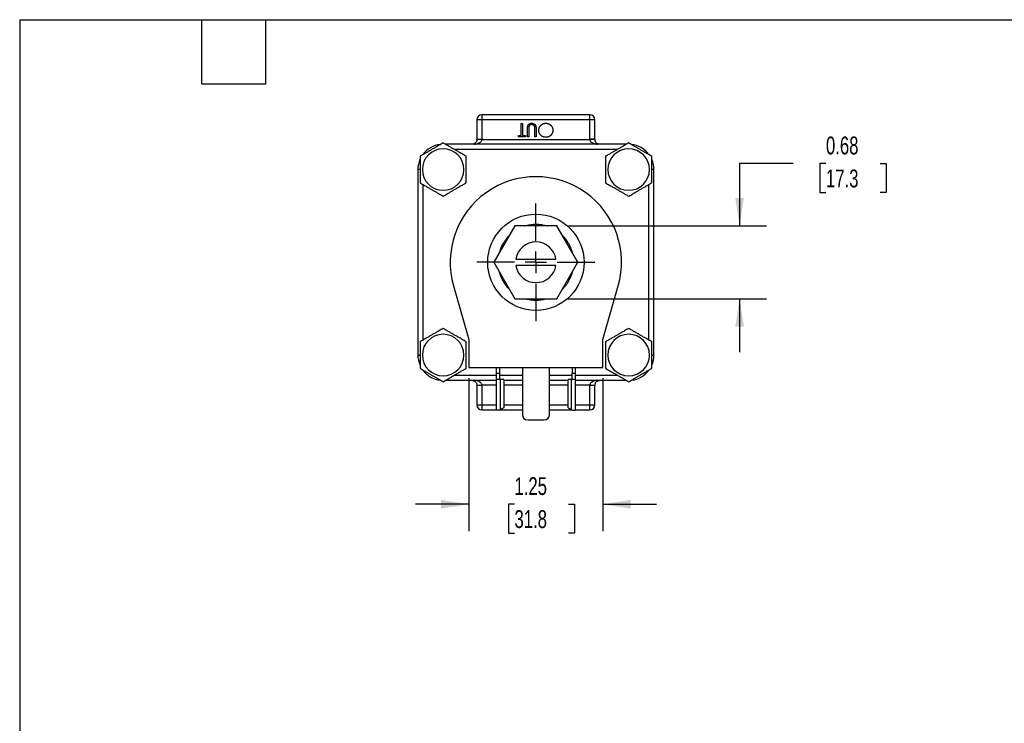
# Model space of a CAD drawing. Header units: inches. Extents: x 0.5 to 21.5, y 0.5 to 16.5.
# Tile 2 of 4: x 0.5 to 9.7, y 9.9 to 16.5. Entities that reach past the tile are written whole.
import ezdxf

# ---------------------------------------------------------------- set-up
doc = ezdxf.new("R2010")
doc.units = ezdxf.units.IN
doc.header["$LTSCALE"] = 2
doc.header["$MEASUREMENT"] = 0
doc.linetypes.add('SLD-Center', pattern=[0.75, 0.6, -0.05, 0.05, -0.05])
doc.linetypes.add('SLD-Solid', pattern=[0])
doc.layers.add('CENTER', color=40, linetype='SLD-Center')
doc.layers.add('DIMENSIONS', color=140, linetype='SLD-Solid', lineweight=25)
doc.layers.add('TEXT', color=140, linetype='SLD-Solid', lineweight=25)
doc.styles.add('SLDTEXTSTYLE0', font='TXT', dxfattribs={"width": 0.7})
doc.dimstyles.new('SLDDIMSTYLE0', dxfattribs={"dimtxt": 0.169922, "dimasz": 0.26, "dimexe": 0, "dimexo": 0.0625, "dimgap": 0.04248, "dimtad": 0, "dimtih": 1, "dimtoh": 1, "dimrnd": 1e-09, "dimdsep": 46, "dimtxsty": 'SLDTEXTSTYLE0', "dimsah": 1, "dimcen": 0.09, "dimadec": 0, "dimazin": 2, "dimtfac": 1, "dimtmove": 0, "dimatfit": 0, "dimfxl": 0, "dimfrac": 2, "dimtolj": 1, "dimtzin": 12, "dimarcsym": 0})
doc.dimstyles.new('SLDDIMSTYLE1', dxfattribs={"dimtxt": 0.169922, "dimasz": 0.26, "dimexe": 0, "dimexo": 0.0625, "dimgap": 0.04248, "dimtad": 0, "dimtih": 1, "dimtoh": 1, "dimrnd": 1e-09, "dimzin": 12, "dimdsep": 46, "dimtxsty": 'SLDTEXTSTYLE0', "dimsah": 1, "dimcen": 0.09, "dimadec": 0, "dimazin": 3, "dimtfac": 1, "dimtmove": 0, "dimatfit": 0, "dimfxl": 0, "dimfrac": 2, "dimtolj": 1, "dimtzin": 12, "dimarcsym": 0})

# ---------------------------------------------------------------- blocks, each defined once
blk = doc.blocks.new('_D_7')
at = {"layer": 'DIMENSIONS'}
for p, q in [((4.6959, 13.1512), (4.6959, 11.7228)), ((5.9459, 13.1512), (5.9459, 11.7228)), ((4.6959, 11.9728), (4.1959, 11.9728)), ((5.1209, 11.9728), (5.0638, 11.9728)), ((5.0638, 11.9728), (5.0638, 11.7027)), ((5.6258, 11.9728), (5.6829, 11.9728)), ((5.6829, 11.9728), (5.6829, 11.7027)), ((5.9459, 11.9728), (6.4459, 11.9728)), ((5.0638, 11.7027), (5.1209, 11.7027)), ((5.6829, 11.7027), (5.6258, 11.7027))]:
    blk.add_line(p, q, dxfattribs=at)
for points in [[(4.6959, 11.9728), (4.4359, 12.0128), (4.4359, 11.9328)], [(5.9459, 11.9728), (6.2059, 11.9328), (6.2059, 12.0128)]]:
    blk.add_solid(points, dxfattribs=at)
at = {"layer": 'DIMENSIONS', "char_height": 0.16667, "attachment_point": 1, "style": 'SLDTEXTSTYLE0'}
for s, insert in [('1.25', (5.1209, 12.2257)), ('31.8', (5.1209, 11.9176))]:
    blk.add_mtext(s, dxfattribs=dict(at, insert=insert))
blk = doc.blocks.new('_D_8')
at = {"layer": 'DIMENSIONS'}
for p, q in [((7.7235, 15.1552), (7.2235, 15.1552)), ((7.2235, 15.1552), (7.2235, 14.5737)), ((8.03, 15.1552), (7.9729, 15.1552)), ((7.9729, 15.1552), (7.9729, 14.8851)), ((8.5349, 15.1552), (8.592, 15.1552)), ((8.592, 15.1552), (8.592, 14.8851)), ((7.9729, 14.8851), (8.03, 14.8851)), ((8.592, 14.8851), (8.5349, 14.8851)), ((5.6175, 14.5737), (7.4735, 14.5737)), ((5.6175, 13.8927), (7.4735, 13.8927)), ((7.2235, 13.8927), (7.2235, 13.3927))]:
    blk.add_line(p, q, dxfattribs=at)
for points in [[(7.2235, 14.5737), (7.2635, 14.8337), (7.1835, 14.8337)], [(7.2235, 13.8927), (7.1835, 13.6327), (7.2635, 13.6327)]]:
    blk.add_solid(points, dxfattribs=at)
at = {"layer": 'DIMENSIONS', "char_height": 0.16667, "attachment_point": 1, "style": 'SLDTEXTSTYLE0'}
for s, insert in [('0.68', (8.03, 15.4081)), ('17.3', (8.03, 15.1))]:
    blk.add_mtext(s, dxfattribs=dict(at, insert=insert))
blk = doc.blocks.new('SW_CENTERMARKSYMBOL_1')
at = {"layer": 'CENTER', "color": 0}
for p, q in [((0, 0.2), (0, 0.55)), ((0, 0), (0, 0.1)), ((-0.2, 0), (-0.55, 0)), ((0, 0), (-0.1, 0)), ((0, 0), (0, -0.1)), ((0, 0), (0.1, 0)), ((0.2, 0), (0.55, 0)), ((0, -0.2), (0, -0.55))]:
    blk.add_line(p, q, dxfattribs=at)

msp = doc.modelspace()

# ---------------------------------------------------------------- linework, layer by layer
for p, q in [((4.7699, 15.5642), (4.7699, 15.3827)), ((4.8169, 15.5642), (4.7699, 15.5642)), ((4.8169, 15.6112), (4.8169, 15.5642)), ((5.8249, 15.6112), (4.8169, 15.6112)), ((5.8249, 15.5642), (4.8169, 15.5642)), ((4.8169, 15.5642), (4.8169, 15.3827)), ((5.8249, 15.5642), (5.8249, 15.6112)), ((5.8249, 15.3827), (5.8249, 15.5642)), ((5.8719, 15.5642), (5.8249, 15.5642)), ((5.8719, 15.3827), (5.8719, 15.5642)), ((5.1847, 15.4172), (5.1847, 15.5294)), ((5.1847, 15.5294), (5.1959, 15.5294)), ((5.1959, 15.5294), (5.1959, 15.4172)), ((5.2424, 15.4044), (5.2424, 15.4799)), ((5.2536, 15.4793), (5.2536, 15.4044)), ((5.3113, 15.4044), (5.3113, 15.4793)), ((5.3225, 15.4799), (5.3225, 15.4044)), ((4.7699, 15.3827), (4.8169, 15.3827)), ((4.8169, 15.3802), (5.8249, 15.3802)), ((5.1574, 15.4044), (5.1574, 15.4172)), ((5.1574, 15.4172), (5.1847, 15.4172)), ((5.2231, 15.4044), (5.1574, 15.4044)), ((5.1959, 15.4172), (5.2231, 15.4172)), ((5.2231, 15.4172), (5.2231, 15.4044)), ((5.2536, 15.4044), (5.2424, 15.4044)), ((5.3225, 15.4044), (5.3113, 15.4044)), ((5.8249, 15.3802), (5.8249, 15.3827)), ((5.8719, 15.3827), (5.8249, 15.3827)), ((6.1657, 15.3357), (4.4761, 15.3357)), ((6.0843, 15.2887), (4.5575, 15.2887)), ((4.2184, 15.0997), (4.2184, 13.3667)), ((4.2386, 15.0997), (4.2184, 15.0997)), ((6.4234, 15.0997), (6.4031, 15.0997)), ((6.4234, 13.3667), (6.4234, 15.0997)), ((4.2654, 14.9602), (4.2654, 13.5061)), ((6.3764, 13.5061), (6.3764, 14.9602)), ((5.1243, 14.5737), (4.9277, 14.2332)), ((5.5175, 14.5737), (5.1243, 14.5737)), ((5.2666, 14.5737), (5.2658, 14.5818)), ((5.3727, 14.5737), (5.3752, 14.582)), ((5.376, 14.5818), (5.3752, 14.5737)), ((5.7141, 14.2332), (5.5175, 14.5737)), ((5.0519, 14.4483), (5.046, 14.4546)), ((5.0465, 14.4552), (5.0531, 14.4504)), ((5.5886, 14.4504), (5.5953, 14.4552)), ((4.9989, 14.3564), (4.9914, 14.3598)), ((5.6417, 14.3586), (5.6501, 14.3606)), ((5.6504, 14.3598), (5.6429, 14.3564)), ((5.1333, 14.2632), (5.5085, 14.2632)), ((4.9277, 14.2332), (5.1243, 13.8927)), ((5.5085, 14.2032), (5.1333, 14.2032)), ((5.5175, 13.8927), (5.7141, 14.2332)), ((4.9914, 14.1065), (4.9989, 14.1099)), ((5.0001, 14.1078), (4.9917, 14.1058)), ((5.6429, 14.1099), (5.6504, 14.1065)), ((4.552, 14.0124), (4.6959, 13.5112)), ((5.0531, 14.0159), (5.0465, 14.0111)), ((5.5953, 14.0111), (5.5886, 14.0159)), ((5.5899, 14.0181), (5.5958, 14.0118)), ((5.9459, 13.5112), (6.0898, 14.0124)), ((5.1243, 13.8927), (5.5175, 13.8927)), ((5.2658, 13.8845), (5.2666, 13.8927)), ((5.2691, 13.8927), (5.2666, 13.8844)), ((5.3752, 13.8927), (5.376, 13.8845)), ((4.6959, 13.5112), (4.6959, 13.2512)), ((5.9459, 13.2512), (5.9459, 13.5112)), ((4.2184, 13.3667), (4.2386, 13.3667)), ((6.4032, 13.3667), (6.4234, 13.3667)), ((4.6959, 13.2512), (5.9459, 13.2512)), ((4.9499, 13.2512), (4.9499, 13.1972)), ((4.9819, 13.2512), (4.9819, 13.1972)), ((5.1944, 13.2512), (5.1944, 12.8102)), ((5.4474, 12.8102), (5.4474, 13.2512)), ((5.6599, 13.2512), (5.6599, 13.1972)), ((5.6919, 13.1972), (5.6919, 13.2512)), ((4.5575, 13.1777), (4.9499, 13.1777)), ((4.9499, 13.1972), (4.9819, 13.1972)), ((4.9499, 13.1972), (4.9499, 13.1372)), ((4.9819, 13.1972), (4.9819, 13.1372)), ((4.9819, 13.1777), (5.1944, 13.1777)), ((5.4474, 13.1777), (5.6599, 13.1777)), ((5.6599, 13.1972), (5.6919, 13.1972)), ((5.6599, 13.1372), (5.6599, 13.1972)), ((5.6919, 13.1372), (5.6919, 13.1972)), ((5.6919, 13.1777), (6.0843, 13.1777)), ((4.4761, 13.1307), (4.9499, 13.1307)), ((4.7699, 13.0837), (4.7699, 12.9022)), ((4.8169, 13.0837), (4.7699, 13.0837)), ((4.9499, 13.0861), (4.8169, 13.0861)), ((4.8169, 13.0837), (4.8169, 12.9022)), ((4.9909, 13.1372), (4.9499, 13.1372)), ((4.9499, 13.1372), (4.9499, 12.8512)), ((4.9909, 12.8588), (4.9909, 13.1372)), ((5.0209, 13.1372), (4.9909, 13.1372)), ((5.0209, 13.1372), (5.0209, 12.874)), ((5.0209, 13.1307), (5.1944, 13.1307)), ((5.1944, 13.0861), (5.0209, 13.0861)), ((5.4474, 13.1307), (5.6209, 13.1307)), ((5.6209, 13.0861), (5.4474, 13.0861)), ((5.6509, 13.1372), (5.6209, 13.1372)), ((5.6209, 12.874), (5.6209, 13.1372)), ((5.6509, 13.1372), (5.6509, 12.8588)), ((5.6919, 13.1372), (5.6509, 13.1372)), ((5.6919, 12.8512), (5.6919, 13.1372)), ((5.6919, 13.1307), (6.1657, 13.1307)), ((5.8249, 13.0861), (5.6919, 13.0861)), ((5.8249, 12.9022), (5.8249, 13.0837)), ((5.8719, 13.0837), (5.8249, 13.0837)), ((5.8719, 12.9022), (5.8719, 13.0837)), ((4.7699, 12.9022), (4.8169, 12.9022)), ((4.8169, 12.9022), (4.8169, 12.8552)), ((4.8169, 12.9022), (4.9499, 12.9022)), ((5.0209, 12.874), (4.9909, 12.8588)), ((5.0209, 12.9022), (5.1944, 12.9022)), ((5.4474, 12.9022), (5.6209, 12.9022)), ((5.6209, 12.874), (5.6509, 12.8588)), ((5.6919, 12.9022), (5.8249, 12.9022)), ((5.8249, 12.9022), (5.8719, 12.9022)), ((5.8249, 12.8552), (5.8249, 12.9022)), ((4.8169, 12.8552), (4.9499, 12.8552)), ((4.9759, 12.8512), (4.9499, 12.8512)), ((4.9759, 12.8512), (4.9909, 12.8588)), ((4.9838, 12.8552), (5.1944, 12.8552)), ((5.4474, 12.8552), (5.658, 12.8552)), ((5.6509, 12.8588), (5.6659, 12.8512)), ((5.6659, 12.8512), (5.6919, 12.8512)), ((5.6919, 12.8552), (5.8249, 12.8552)), ((5.2444, 12.7602), (5.3974, 12.7602))]:
    msp.add_line(p, q)
msp.add_circle((5.3209, 14.2332), 0.45)
for centre, radius, start, end in [((4.8169, 15.5642), 0.047, 90, 180), ((5.8249, 15.5642), 0.047, 0, 90), ((4.7229, 15.3827), 0.047, 358.50168, 0), ((5.9189, 15.3827), 0.047, 180, 181.49832), ((4.4544, 15.0997), 0.194, 0, 180), ((4.4544, 15.0997), 0.236, 96.79497, 143.48724), ((6.1874, 15.0997), 0.194, 0, 180), ((6.1874, 15.0997), 0.236, 36.75554, 83.87659), ((4.4544, 15.0997), 0.236, 156.62878, 180), ((6.1874, 15.0997), 0.236, 0, 23.27429), ((4.4544, 15.0997), 0.194, 180, 0), ((6.1874, 15.0997), 0.194, 180, 0), ((5.3209, 14.2332), 0.8, 343.97789, 196.02211), ((5.3209, 14.2332), 0.353, 90, 105.29309), ((5.3209, 14.2332), 0.353, 74.70691, 81.15484), ((5.3209, 14.2332), 0.353, 134.70691, 141.15484), ((5.3209, 14.2332), 0.353, 30, 45.29309), ((5.3209, 14.2332), 0.353, 150, 165.29309), ((5.3209, 14.2332), 0.19, 9.08472, 170.91528), ((5.3209, 14.2332), 0.353, 14.70691, 21.15484), ((5.3209, 14.2332), 0.19, 189.08472, 350.91528), ((5.3209, 14.2332), 0.353, 194.70691, 201.15484), ((5.3209, 14.2332), 0.353, 330, 345.29309), ((5.3209, 14.2332), 0.353, 210, 225.29309), ((5.3209, 14.2332), 0.353, 314.70691, 321.15484), ((5.3209, 14.2332), 0.353, 254.70691, 261.15484), ((5.3209, 14.2332), 0.353, 270, 285.29309), ((4.4544, 13.3667), 0.194, 0, 180), ((6.1874, 13.3667), 0.194, 0, 180), ((4.4544, 13.3667), 0.236, 180, 203.27429), ((4.4544, 13.3667), 0.194, 180, 0), ((6.1874, 13.3667), 0.194, 180, 0), ((6.1874, 13.3667), 0.236, 336.62878, 0), ((4.4544, 13.3667), 0.236, 216.75554, 263.87659), ((6.1874, 13.3667), 0.236, 276.79497, 323.48724), ((4.7229, 13.0837), 0.047, 0, 1.49832), ((5.9189, 13.0837), 0.047, 178.50168, 180), ((4.8169, 12.9022), 0.047, 180, 270), ((5.8249, 12.9022), 0.047, 270, 0), ((5.2444, 12.8102), 0.05, 180, 270), ((5.3974, 12.8102), 0.05, 270, 0)]:
    msp.add_arc(centre, radius, start, end)
for points, knots in [([(5.2424, 15.4799), (5.2424, 15.4812), (5.2424, 15.4839), (5.2426, 15.4878), (5.2428, 15.4915), (5.2431, 15.495), (5.2436, 15.4982), (5.2441, 15.5013), (5.2448, 15.5042), (5.2455, 15.5069), (5.2464, 15.5095), (5.2475, 15.512), (5.2488, 15.5143), (5.2503, 15.5166), (5.252, 15.5188), (5.2539, 15.521), (5.2559, 15.523), (5.2582, 15.5249), (5.2606, 15.5267), (5.2632, 15.5283), (5.2659, 15.5296), (5.2687, 15.5307), (5.2717, 15.5315), (5.2747, 15.5322), (5.2779, 15.5325), (5.2801, 15.5325), (5.2812, 15.5326)], [0, 0, 0, 0, 0.0548628, 0.1070681, 0.156992, 0.20401, 0.2485131, 0.2905085, 0.3301893, 0.3675895, 0.403883, 0.4400373, 0.4763262, 0.5128266, 0.5502555, 0.5884068, 0.6274386, 0.6677763, 0.7084328, 0.7486058, 0.7889476, 0.8294464, 0.8703598, 0.9122066, 0.9555427, 1, 1, 1, 1]), ([(5.2549, 15.4987), (5.2548, 15.4982), (5.2545, 15.4972), (5.2543, 15.4956), (5.2541, 15.4936), (5.2539, 15.4914), (5.2537, 15.4888), (5.2537, 15.4859), (5.2536, 15.4827), (5.2536, 15.4804), (5.2536, 15.4793)], [0, 0, 0, 0, 0.069835, 0.155621, 0.257802, 0.373811, 0.506402, 0.655564, 0.820079, 1, 1, 1, 1]), ([(5.2818, 15.5198), (5.2808, 15.5197), (5.2788, 15.5196), (5.2758, 15.5192), (5.2728, 15.5183), (5.27, 15.5172), (5.2672, 15.5158), (5.2647, 15.5141), (5.2625, 15.5121), (5.2604, 15.5099), (5.2586, 15.5075), (5.2571, 15.5048), (5.2558, 15.5018), (5.2552, 15.4997), (5.2549, 15.4987)], [0, 0, 0, 0, 0.082893, 0.165308, 0.24777, 0.331788, 0.415226, 0.496315, 0.577102, 0.657736, 0.739278, 0.823164, 0.909473, 1, 1, 1, 1]), ([(5.2812, 15.5326), (5.2824, 15.5325), (5.2848, 15.5325), (5.2882, 15.5322), (5.2916, 15.5316), (5.2948, 15.5308), (5.2979, 15.5298), (5.3008, 15.5285), (5.3037, 15.5271), (5.3063, 15.5254), (5.3088, 15.5235), (5.3111, 15.5215), (5.3132, 15.5193), (5.315, 15.517), (5.3167, 15.5145), (5.3181, 15.5119), (5.3193, 15.5091), (5.32, 15.5072), (5.3203, 15.5062)], [0, 0, 0, 0, 0.0711837, 0.1396622, 0.2063439, 0.2714083, 0.3354614, 0.3983202, 0.4606312, 0.5232644, 0.5850186, 0.6452056, 0.7042524, 0.7629676, 0.8210643, 0.8800884, 0.9393807, 1, 1, 1, 1]), ([(5.3108, 15.4959), (5.3106, 15.4971), (5.3102, 15.4994), (5.3093, 15.5026), (5.3081, 15.5055), (5.3065, 15.5082), (5.3045, 15.5106), (5.3021, 15.5128), (5.2993, 15.5148), (5.296, 15.5165), (5.2925, 15.5179), (5.289, 15.519), (5.2854, 15.5196), (5.283, 15.5197), (5.2818, 15.5198)], [0, 0, 0, 0, 0.0868981, 0.1677529, 0.244964, 0.3181296, 0.3923372, 0.4700996, 0.554266, 0.6443987, 0.7369184, 0.8261973, 0.913693, 1, 1, 1, 1]), ([(5.3113, 15.4793), (5.3113, 15.4803), (5.3113, 15.4823), (5.3113, 15.4852), (5.3112, 15.4877), (5.3112, 15.49), (5.3111, 15.4919), (5.311, 15.4935), (5.3109, 15.4948), (5.3108, 15.4956), (5.3108, 15.4959)], [0, 0, 0, 0, 0.1910786, 0.3626046, 0.5160988, 0.650038, 0.7659767, 0.862374, 0.9408421, 1, 1, 1, 1]), ([(5.3203, 15.5062), (5.3205, 15.5055), (5.3209, 15.5041), (5.3213, 15.5017), (5.3216, 15.499), (5.322, 15.4958), (5.3222, 15.4924), (5.3224, 15.4885), (5.3225, 15.4843), (5.3225, 15.4814), (5.3225, 15.4799)], [0, 0, 0, 0, 0.07813, 0.169465, 0.274335, 0.39211, 0.523687, 0.668365, 0.827132, 1, 1, 1, 1]), ([(5.3481, 15.4668), (5.3482, 15.4691), (5.3483, 15.4735), (5.3492, 15.48), (5.3507, 15.4863), (5.3528, 15.4922), (5.3555, 15.498), (5.3588, 15.5034), (5.3627, 15.5086), (5.3671, 15.5135), (5.372, 15.5179), (5.3771, 15.5219), (5.3826, 15.5252), (5.3883, 15.5279), (5.3943, 15.53), (5.4005, 15.5315), (5.407, 15.5324), (5.4114, 15.5325), (5.4136, 15.5326)], [0, 0, 0, 0, 0.065234, 0.128584, 0.190343, 0.251408, 0.312206, 0.373614, 0.436264, 0.500407, 0.564535, 0.627137, 0.688338, 0.74924, 0.810076, 0.871656, 0.934766, 1, 1, 1, 1]), ([(5.4146, 15.4012), (5.4123, 15.4012), (5.4078, 15.4013), (5.4011, 15.4022), (5.3947, 15.4037), (5.3886, 15.4058), (5.3828, 15.4085), (5.3773, 15.4118), (5.3721, 15.4156), (5.3672, 15.4201), (5.3627, 15.4249), (5.3588, 15.4301), (5.3555, 15.4355), (5.3528, 15.4413), (5.3507, 15.4473), (5.3492, 15.4535), (5.3483, 15.4601), (5.3482, 15.4646), (5.3481, 15.4668)], [0, 0, 0, 0, 0.0665665, 0.1307421, 0.1933478, 0.2549983, 0.3161192, 0.3772642, 0.4393999, 0.5028052, 0.5663562, 0.6282508, 0.6891071, 0.7493579, 0.8101796, 0.8716166, 0.9348726, 1, 1, 1, 1]), ([(5.4136, 15.5326), (5.4159, 15.5325), (5.4204, 15.5324), (5.4269, 15.5315), (5.4332, 15.53), (5.4392, 15.5279), (5.445, 15.5252), (5.4505, 15.5219), (5.4557, 15.518), (5.4605, 15.5136), (5.465, 15.5088), (5.4689, 15.5036), (5.4722, 15.4982), (5.4749, 15.4925), (5.477, 15.4866), (5.4784, 15.4804), (5.4794, 15.474), (5.4795, 15.4696), (5.4796, 15.4674)], [0, 0, 0, 0, 0.065819, 0.129747, 0.192072, 0.253459, 0.31457, 0.37628, 0.439026, 0.503267, 0.567493, 0.629705, 0.691, 0.751452, 0.812004, 0.87315, 0.935635, 1, 1, 1, 1]), ([(5.4796, 15.4674), (5.4795, 15.4659), (5.4795, 15.463), (5.479, 15.4586), (5.4784, 15.4543), (5.4774, 15.45), (5.4762, 15.4459), (5.4747, 15.4418), (5.4729, 15.4378), (5.4709, 15.434), (5.4686, 15.4302), (5.4661, 15.4267), (5.4635, 15.4233), (5.4606, 15.4202), (5.4575, 15.4173), (5.4543, 15.4146), (5.4508, 15.4121), (5.4472, 15.4098), (5.4434, 15.4078), (5.4395, 15.406), (5.4356, 15.4045), (5.4315, 15.4033), (5.4274, 15.4023), (5.4232, 15.4017), (5.419, 15.4012), (5.4161, 15.4012), (5.4146, 15.4012)], [0, 0, 0, 0, 0.043209, 0.085873, 0.12812, 0.170152, 0.211918, 0.253753, 0.296006, 0.338443, 0.381015, 0.42282, 0.464089, 0.505126, 0.545975, 0.586985, 0.628339, 0.670084, 0.711992, 0.753039, 0.794049, 0.834886, 0.875498, 0.916547, 0.958004, 1, 1, 1, 1]), ([(4.7699, 15.3814), (4.7697, 15.3745), (4.7679, 15.3678), (4.7637, 15.3592), (4.7621, 15.3565), (4.7584, 15.3517), (4.7564, 15.3496), (4.7501, 15.3439), (4.7455, 15.3411), (4.7379, 15.3381), (4.7353, 15.3372), (4.731, 15.3364), (4.7295, 15.3361), (4.7263, 15.3358), (4.7246, 15.3357), (4.7229, 15.3357)], [0, 0, 0, 0, 0.25, 0.25, 0.375, 0.375, 0.5, 0.5, 0.75, 0.75, 0.875, 0.875, 0.9375, 0.9375, 1, 1, 1, 1]), ([(4.7443, 15.3357), (4.7538, 15.3368), (4.7623, 15.3385), (4.7784, 15.3432), (4.786, 15.3462), (4.7994, 15.3537), (4.8053, 15.3581), (4.8118, 15.3659), (4.8135, 15.3686), (4.816, 15.3743), (4.8167, 15.3772), (4.8169, 15.3802)], [0, 0, 0, 0, 0.25, 0.25, 0.5, 0.5, 0.75, 0.75, 0.875, 0.875, 1, 1, 1, 1]), ([(4.8169, 15.3802), (4.8113, 15.3804), (4.8054, 15.3805), (4.7938, 15.3808), (4.7882, 15.381), (4.7791, 15.3812), (4.7755, 15.3813), (4.7709, 15.3814), (4.7699, 15.3814), (4.7699, 15.3814)], [0, 0, 0, 0, 0.25, 0.25, 0.5, 0.5, 0.75, 0.75, 1, 1, 1, 1]), ([(5.8719, 15.3814), (5.8719, 15.3814), (5.8709, 15.3814), (5.8663, 15.3813), (5.8627, 15.3812), (5.8536, 15.381), (5.848, 15.3808), (5.8364, 15.3805), (5.8305, 15.3804), (5.8249, 15.3802)], [0, 0, 0, 0, 0.25, 0.25, 0.5, 0.5, 0.75, 0.75, 1, 1, 1, 1]), ([(5.8249, 15.3802), (5.8251, 15.3772), (5.8258, 15.3743), (5.8283, 15.3686), (5.83, 15.3659), (5.8365, 15.3581), (5.8424, 15.3537), (5.8558, 15.3462), (5.8634, 15.3432), (5.8795, 15.3385), (5.888, 15.3368), (5.8975, 15.3357)], [0, 0, 0, 0, 0.125, 0.125, 0.25, 0.25, 0.5, 0.5, 0.75, 0.75, 1, 1, 1, 1]), ([(5.9189, 15.3357), (5.9172, 15.3357), (5.9155, 15.3358), (5.9123, 15.3361), (5.9108, 15.3364), (5.9065, 15.3372), (5.9039, 15.3381), (5.8963, 15.3411), (5.8917, 15.3439), (5.8854, 15.3496), (5.8834, 15.3517), (5.8797, 15.3565), (5.8781, 15.3592), (5.8739, 15.3678), (5.8721, 15.3745), (5.8719, 15.3814)], [0, 0, 0, 0, 0.0625, 0.0625, 0.125, 0.125, 0.25, 0.25, 0.5, 0.5, 0.625, 0.625, 0.75, 0.75, 1, 1, 1, 1]), ([(4.4544, 15.3482), (4.4481, 15.3446), (4.4356, 15.3374), (4.417, 15.3266), (4.3961, 15.3146), (4.3727, 15.301), (4.3468, 15.2861), (4.3209, 15.2711), (4.2944, 15.2559), (4.2671, 15.2401), (4.2486, 15.2294), (4.2391, 15.2239)], [0, 0, 0, 0, 0.088201, 0.174297, 0.259203, 0.380086, 0.500001, 0.619885, 0.74075, 0.868514, 1, 1, 1, 1]), ([(4.6696, 15.2239), (4.6633, 15.2276), (4.6509, 15.2348), (4.6323, 15.2455), (4.6113, 15.2576), (4.5879, 15.2711), (4.562, 15.2861), (4.5361, 15.301), (4.5097, 15.3163), (4.4824, 15.3321), (4.4638, 15.3428), (4.4544, 15.3482)], [0, 0, 0, 0, 0.088201, 0.174297, 0.259203, 0.380086, 0.500001, 0.619885, 0.74075, 0.868514, 1, 1, 1, 1]), ([(6.1874, 15.3482), (6.1811, 15.3446), (6.1686, 15.3374), (6.15, 15.3266), (6.1291, 15.3146), (6.1057, 15.301), (6.0798, 15.2861), (6.0539, 15.2711), (6.0274, 15.2559), (6.0001, 15.2401), (5.9816, 15.2294), (5.9721, 15.2239)], [0, 0, 0, 0, 0.088201, 0.174297, 0.259203, 0.380086, 0.500001, 0.619885, 0.74075, 0.868514, 1, 1, 1, 1]), ([(6.4026, 15.2239), (6.3963, 15.2276), (6.3839, 15.2348), (6.3653, 15.2455), (6.3443, 15.2576), (6.3209, 15.2711), (6.295, 15.2861), (6.2691, 15.301), (6.2427, 15.3163), (6.2154, 15.3321), (6.1968, 15.3428), (6.1874, 15.3482)], [0, 0, 0, 0, 0.088201, 0.174297, 0.259203, 0.380086, 0.500001, 0.619885, 0.74075, 0.868514, 1, 1, 1, 1]), ([(4.2391, 15.2239), (4.2391, 15.2167), (4.2392, 15.2022), (4.2392, 15.1808), (4.2391, 15.1566), (4.2392, 15.1296), (4.2392, 15.1096), (4.2391, 15.0997)], [0, 0, 0, 0, 0.176418, 0.348626, 0.518454, 0.760198, 1, 1, 1, 1]), ([(4.6696, 15.0997), (4.6696, 15.1063), (4.6696, 15.1196), (4.6696, 15.1395), (4.6697, 15.1635), (4.6696, 15.1916), (4.6696, 15.2131), (4.6696, 15.2239)], [0, 0, 0, 0, 0.1600851, 0.3197343, 0.4815512, 0.7370541, 1, 1, 1, 1]), ([(5.9721, 15.2239), (5.9721, 15.2167), (5.9722, 15.2022), (5.9722, 15.1808), (5.9721, 15.1566), (5.9722, 15.1296), (5.9722, 15.1096), (5.9721, 15.0997)], [0, 0, 0, 0, 0.176418, 0.348626, 0.518454, 0.760198, 1, 1, 1, 1]), ([(6.4026, 15.0997), (6.4026, 15.1063), (6.4026, 15.1196), (6.4026, 15.1395), (6.4027, 15.1635), (6.4026, 15.1916), (6.4026, 15.2131), (6.4026, 15.2239)], [0, 0, 0, 0, 0.160085, 0.319734, 0.481551, 0.737054, 1, 1, 1, 1]), ([(4.2391, 15.0997), (4.2392, 15.093), (4.2392, 15.0798), (4.2392, 15.0598), (4.2391, 15.0359), (4.2392, 15.0077), (4.2392, 14.9863), (4.2391, 14.9754)], [0, 0, 0, 0, 0.160085, 0.319734, 0.481551, 0.737054, 1, 1, 1, 1]), ([(4.6696, 14.9754), (4.6696, 14.9827), (4.6696, 14.9971), (4.6696, 15.0186), (4.6697, 15.0427), (4.6696, 15.0697), (4.6696, 15.0897), (4.6696, 15.0997)], [0, 0, 0, 0, 0.176418, 0.348626, 0.518454, 0.760198, 1, 1, 1, 1]), ([(5.9721, 15.0997), (5.9722, 15.093), (5.9722, 15.0798), (5.9722, 15.0598), (5.9721, 15.0359), (5.9722, 15.0077), (5.9722, 14.9863), (5.9721, 14.9754)], [0, 0, 0, 0, 0.160085, 0.319734, 0.481551, 0.737054, 1, 1, 1, 1]), ([(6.4026, 14.9754), (6.4026, 14.9827), (6.4026, 14.9971), (6.4026, 15.0186), (6.4027, 15.0427), (6.4026, 15.0697), (6.4026, 15.0897), (6.4026, 15.0997)], [0, 0, 0, 0, 0.176418, 0.348626, 0.518454, 0.760198, 1, 1, 1, 1]), ([(4.2391, 14.9754), (4.2455, 14.9717), (4.2579, 14.9645), (4.2765, 14.9538), (4.2975, 14.9417), (4.3209, 14.9282), (4.3468, 14.9132), (4.3727, 14.8983), (4.3991, 14.883), (4.4264, 14.8673), (4.445, 14.8566), (4.4544, 14.8511)], [0, 0, 0, 0, 0.0882005, 0.1742967, 0.2592034, 0.3800857, 0.5000012, 0.619885, 0.7407501, 0.8685139, 1, 1, 1, 1]), ([(4.4544, 14.8511), (4.4607, 14.8548), (4.4732, 14.862), (4.4918, 14.8727), (4.5127, 14.8848), (4.5361, 14.8983), (4.562, 14.9132), (4.5879, 14.9282), (4.6144, 14.9435), (4.6417, 14.9592), (4.6602, 14.97), (4.6696, 14.9754)], [0, 0, 0, 0, 0.0882005, 0.1742967, 0.2592034, 0.3800857, 0.5000012, 0.619885, 0.7407501, 0.8685139, 1, 1, 1, 1]), ([(5.9721, 14.9754), (5.9785, 14.9717), (5.9909, 14.9645), (6.0095, 14.9538), (6.0305, 14.9417), (6.0539, 14.9282), (6.0798, 14.9132), (6.1057, 14.8983), (6.1321, 14.883), (6.1594, 14.8673), (6.178, 14.8566), (6.1874, 14.8511)], [0, 0, 0, 0, 0.088201, 0.174297, 0.259203, 0.380086, 0.500001, 0.619885, 0.74075, 0.868514, 1, 1, 1, 1]), ([(6.1874, 14.8511), (6.1937, 14.8548), (6.2062, 14.862), (6.2248, 14.8727), (6.2457, 14.8848), (6.2691, 14.8983), (6.295, 14.9132), (6.3209, 14.9282), (6.3474, 14.9435), (6.3747, 14.9592), (6.3932, 14.97), (6.4026, 14.9754)], [0, 0, 0, 0, 0.088201, 0.174297, 0.259203, 0.380086, 0.500001, 0.619885, 0.74075, 0.868514, 1, 1, 1, 1]), ([(5.3315, 14.586), (5.3297, 14.5861), (5.3262, 14.5861), (5.3227, 14.5862), (5.3209, 14.5862)], [0, 0, 0, 0, 0.500071, 1, 1, 1, 1]), ([(5.3752, 14.582), (5.3715, 14.5825), (5.3643, 14.5836), (5.3533, 14.5847), (5.3424, 14.5856), (5.3351, 14.5859), (5.3315, 14.586)], [0, 0, 0, 0, 0.251232, 0.502077, 0.751891, 1, 1, 1, 1]), ([(5.046, 14.4546), (5.0437, 14.4517), (5.0391, 14.4459), (5.0326, 14.437), (5.0264, 14.428), (5.0226, 14.4218), (5.0206, 14.4187)], [0, 0, 0, 0, 0.251232, 0.502077, 0.751891, 1, 1, 1, 1]), ([(5.0206, 14.4187), (5.0197, 14.4172), (5.0179, 14.4142), (5.0161, 14.4112), (5.0152, 14.4097)], [0, 0, 0, 0, 0.500071, 1, 1, 1, 1]), ([(5.6318, 14.4004), (5.6309, 14.402), (5.6292, 14.4051), (5.6275, 14.4081), (5.6266, 14.4097)], [0, 0, 0, 0, 0.500071, 1, 1, 1, 1]), ([(5.6501, 14.3606), (5.6487, 14.364), (5.646, 14.3708), (5.6416, 14.3809), (5.6368, 14.3908), (5.6334, 14.3972), (5.6318, 14.4004)], [0, 0, 0, 0, 0.251232, 0.502077, 0.751891, 1, 1, 1, 1]), ([(4.9917, 14.1058), (4.9931, 14.1023), (4.9958, 14.0955), (5.0002, 14.0855), (5.005, 14.0756), (5.0083, 14.0691), (5.01, 14.0659)], [0, 0, 0, 0, 0.251232, 0.502077, 0.751891, 1, 1, 1, 1]), ([(5.01, 14.0659), (5.0109, 14.0644), (5.0126, 14.0613), (5.0143, 14.0582), (5.0152, 14.0567)], [0, 0, 0, 0, 0.500071, 1, 1, 1, 1]), ([(5.5958, 14.0118), (5.5981, 14.0147), (5.6027, 14.0204), (5.6091, 14.0293), (5.6154, 14.0384), (5.6192, 14.0445), (5.6212, 14.0476)], [0, 0, 0, 0, 0.251232, 0.502077, 0.751891, 1, 1, 1, 1]), ([(5.6212, 14.0476), (5.6221, 14.0491), (5.6239, 14.0521), (5.6257, 14.0551), (5.6266, 14.0567)], [0, 0, 0, 0, 0.500071, 1, 1, 1, 1]), ([(5.2666, 13.8844), (5.2703, 13.8838), (5.2775, 13.8828), (5.2885, 13.8816), (5.2994, 13.8808), (5.3067, 13.8805), (5.3103, 13.8803)], [0, 0, 0, 0, 0.251232, 0.502077, 0.751891, 1, 1, 1, 1]), ([(5.3103, 13.8803), (5.3121, 13.8803), (5.3156, 13.8802), (5.3191, 13.8802), (5.3209, 13.8802)], [0, 0, 0, 0, 0.500071, 1, 1, 1, 1]), ([(4.4544, 13.6152), (4.4481, 13.6116), (4.4356, 13.6044), (4.417, 13.5936), (4.3961, 13.5816), (4.3727, 13.568), (4.3468, 13.5531), (4.3209, 13.5381), (4.2944, 13.5229), (4.2671, 13.5071), (4.2486, 13.4964), (4.2391, 13.4909)], [0, 0, 0, 0, 0.0882005, 0.1742967, 0.2592034, 0.3800857, 0.5000012, 0.619885, 0.7407501, 0.8685139, 1, 1, 1, 1]), ([(4.6696, 13.4909), (4.6633, 13.4946), (4.6509, 13.5018), (4.6323, 13.5125), (4.6113, 13.5246), (4.5879, 13.5381), (4.562, 13.5531), (4.5361, 13.568), (4.5097, 13.5833), (4.4824, 13.5991), (4.4638, 13.6098), (4.4544, 13.6152)], [0, 0, 0, 0, 0.088201, 0.174297, 0.259203, 0.380086, 0.500001, 0.619885, 0.74075, 0.868514, 1, 1, 1, 1]), ([(6.1874, 13.6152), (6.1811, 13.6116), (6.1686, 13.6044), (6.15, 13.5936), (6.1291, 13.5816), (6.1057, 13.568), (6.0798, 13.5531), (6.0539, 13.5381), (6.0274, 13.5229), (6.0001, 13.5071), (5.9816, 13.4964), (5.9721, 13.4909)], [0, 0, 0, 0, 0.088201, 0.174297, 0.259203, 0.380086, 0.500001, 0.619885, 0.74075, 0.868514, 1, 1, 1, 1]), ([(6.4026, 13.4909), (6.3963, 13.4946), (6.3839, 13.5018), (6.3653, 13.5125), (6.3443, 13.5246), (6.3209, 13.5381), (6.295, 13.5531), (6.2691, 13.568), (6.2427, 13.5833), (6.2154, 13.5991), (6.1968, 13.6098), (6.1874, 13.6152)], [0, 0, 0, 0, 0.088201, 0.174297, 0.259203, 0.380086, 0.500001, 0.619885, 0.74075, 0.868514, 1, 1, 1, 1]), ([(4.2391, 13.4909), (4.2391, 13.4837), (4.2392, 13.4692), (4.2392, 13.4478), (4.2391, 13.4236), (4.2392, 13.3966), (4.2392, 13.3766), (4.2391, 13.3667)], [0, 0, 0, 0, 0.176418, 0.348626, 0.518454, 0.760198, 1, 1, 1, 1]), ([(4.6696, 13.3667), (4.6696, 13.3733), (4.6696, 13.3866), (4.6696, 13.4065), (4.6697, 13.4305), (4.6696, 13.4586), (4.6696, 13.4801), (4.6696, 13.4909)], [0, 0, 0, 0, 0.160085, 0.319734, 0.481551, 0.737054, 1, 1, 1, 1]), ([(5.9721, 13.4909), (5.9721, 13.4837), (5.9722, 13.4692), (5.9722, 13.4478), (5.9721, 13.4236), (5.9722, 13.3966), (5.9722, 13.3766), (5.9721, 13.3667)], [0, 0, 0, 0, 0.176418, 0.348626, 0.518454, 0.760198, 1, 1, 1, 1]), ([(6.4026, 13.3667), (6.4026, 13.3733), (6.4026, 13.3866), (6.4026, 13.4065), (6.4027, 13.4305), (6.4026, 13.4586), (6.4026, 13.4801), (6.4026, 13.4909)], [0, 0, 0, 0, 0.160085, 0.319734, 0.481551, 0.737054, 1, 1, 1, 1]), ([(4.2391, 13.3667), (4.2392, 13.36), (4.2392, 13.3468), (4.2392, 13.3268), (4.2391, 13.3029), (4.2392, 13.2747), (4.2392, 13.2533), (4.2391, 13.2424)], [0, 0, 0, 0, 0.160085, 0.319734, 0.481551, 0.737054, 1, 1, 1, 1]), ([(4.6696, 13.2424), (4.6696, 13.2497), (4.6696, 13.2641), (4.6696, 13.2856), (4.6697, 13.3097), (4.6696, 13.3367), (4.6696, 13.3567), (4.6696, 13.3667)], [0, 0, 0, 0, 0.176418, 0.348626, 0.518454, 0.760198, 1, 1, 1, 1]), ([(5.9721, 13.3667), (5.9722, 13.36), (5.9722, 13.3468), (5.9722, 13.3268), (5.9721, 13.3029), (5.9722, 13.2747), (5.9722, 13.2533), (5.9721, 13.2424)], [0, 0, 0, 0, 0.160085, 0.319734, 0.481551, 0.737054, 1, 1, 1, 1]), ([(6.4026, 13.2424), (6.4026, 13.2497), (6.4026, 13.2641), (6.4026, 13.2856), (6.4027, 13.3097), (6.4026, 13.3367), (6.4026, 13.3567), (6.4026, 13.3667)], [0, 0, 0, 0, 0.176418, 0.348626, 0.518454, 0.760198, 1, 1, 1, 1]), ([(4.2391, 13.2424), (4.2455, 13.2387), (4.2579, 13.2315), (4.2765, 13.2208), (4.2975, 13.2087), (4.3209, 13.1952), (4.3468, 13.1802), (4.3727, 13.1653), (4.3991, 13.15), (4.4264, 13.1343), (4.445, 13.1236), (4.4544, 13.1181)], [0, 0, 0, 0, 0.0882005, 0.1742967, 0.2592034, 0.3800857, 0.5000012, 0.619885, 0.7407501, 0.8685139, 1, 1, 1, 1]), ([(4.4544, 13.1181), (4.4607, 13.1218), (4.4732, 13.129), (4.4918, 13.1397), (4.5127, 13.1518), (4.5361, 13.1653), (4.562, 13.1802), (4.5879, 13.1952), (4.6144, 13.2105), (4.6417, 13.2262), (4.6602, 13.237), (4.6696, 13.2424)], [0, 0, 0, 0, 0.088201, 0.174297, 0.259203, 0.380086, 0.500001, 0.619885, 0.74075, 0.868514, 1, 1, 1, 1]), ([(5.9721, 13.2424), (5.9785, 13.2387), (5.9909, 13.2315), (6.0095, 13.2208), (6.0305, 13.2087), (6.0539, 13.1952), (6.0798, 13.1802), (6.1057, 13.1653), (6.1321, 13.15), (6.1594, 13.1343), (6.178, 13.1236), (6.1874, 13.1181)], [0, 0, 0, 0, 0.088201, 0.174297, 0.259203, 0.380086, 0.500001, 0.619885, 0.74075, 0.868514, 1, 1, 1, 1]), ([(6.1874, 13.1181), (6.1937, 13.1218), (6.2062, 13.129), (6.2248, 13.1397), (6.2457, 13.1518), (6.2691, 13.1653), (6.295, 13.1802), (6.3209, 13.1952), (6.3474, 13.2105), (6.3747, 13.2262), (6.3932, 13.237), (6.4026, 13.2424)], [0, 0, 0, 0, 0.088201, 0.174297, 0.259203, 0.380086, 0.500001, 0.619885, 0.74075, 0.868514, 1, 1, 1, 1]), ([(4.7229, 13.1307), (4.7246, 13.1307), (4.7263, 13.1306), (4.7295, 13.1302), (4.731, 13.13), (4.7353, 13.1291), (4.7379, 13.1283), (4.7455, 13.1252), (4.7501, 13.1224), (4.7564, 13.1167), (4.7584, 13.1146), (4.7621, 13.1098), (4.7637, 13.1072), (4.7679, 13.0986), (4.7697, 13.0919), (4.7699, 13.0849)], [0, 0, 0, 0, 0.0625, 0.0625, 0.125, 0.125, 0.25, 0.25, 0.5, 0.5, 0.625, 0.625, 0.75, 0.75, 1, 1, 1, 1]), ([(4.8169, 13.0861), (4.8167, 13.0891), (4.816, 13.092), (4.8135, 13.0977), (4.8118, 13.1005), (4.8053, 13.1082), (4.7994, 13.1127), (4.786, 13.1201), (4.7784, 13.1231), (4.7623, 13.1278), (4.7538, 13.1296), (4.7443, 13.1307)], [0, 0, 0, 0, 0.125, 0.125, 0.25, 0.25, 0.5, 0.5, 0.75, 0.75, 1, 1, 1, 1]), ([(4.7699, 13.0849), (4.7699, 13.0849), (4.7709, 13.0849), (4.7755, 13.085), (4.7791, 13.0851), (4.7882, 13.0854), (4.7938, 13.0855), (4.8054, 13.0858), (4.8113, 13.086), (4.8169, 13.0861)], [0, 0, 0, 0, 0.25, 0.25, 0.5, 0.5, 0.75, 0.75, 1, 1, 1, 1]), ([(5.8975, 13.1307), (5.888, 13.1296), (5.8795, 13.1278), (5.8634, 13.1231), (5.8558, 13.1201), (5.8424, 13.1127), (5.8365, 13.1082), (5.83, 13.1005), (5.8283, 13.0977), (5.8258, 13.092), (5.8251, 13.0891), (5.8249, 13.0861)], [0, 0, 0, 0, 0.25, 0.25, 0.5, 0.5, 0.75, 0.75, 0.875, 0.875, 1, 1, 1, 1]), ([(5.8249, 13.0861), (5.8305, 13.086), (5.8364, 13.0858), (5.848, 13.0855), (5.8536, 13.0854), (5.8627, 13.0851), (5.8663, 13.085), (5.8709, 13.0849), (5.8719, 13.0849), (5.8719, 13.0849)], [0, 0, 0, 0, 0.25, 0.25, 0.5, 0.5, 0.75, 0.75, 1, 1, 1, 1]), ([(5.8719, 13.0849), (5.8721, 13.0919), (5.8739, 13.0986), (5.8781, 13.1072), (5.8797, 13.1098), (5.8834, 13.1146), (5.8854, 13.1167), (5.8917, 13.1224), (5.8963, 13.1252), (5.9039, 13.1283), (5.9065, 13.1291), (5.9108, 13.13), (5.9123, 13.1302), (5.9155, 13.1306), (5.9172, 13.1307), (5.9189, 13.1307)], [0, 0, 0, 0, 0.25, 0.25, 0.375, 0.375, 0.5, 0.5, 0.75, 0.75, 0.875, 0.875, 0.9375, 0.9375, 1, 1, 1, 1])]:
    msp.add_open_spline(points, degree=3, knots=knots)
for points in [[(4.8169, 15.3802), (4.8169, 15.381), (4.8169, 15.3818), (4.8169, 15.3827)], [(4.8169, 13.0837), (4.8169, 13.0845), (4.8169, 13.0853), (4.8169, 13.0861)], [(5.8249, 13.0861), (5.8249, 13.0853), (5.8249, 13.0845), (5.8249, 13.0837)]]:
    msp.add_open_spline(points, degree=3)
at = {"layer": 'TEXT'}
for p, q in [((0.5, 16.5), (21.5, 16.5)), ((0.5, 16.5), (0.5, 0.5)), ((2.2, 15.9), (2.2, 16.5)), ((2.8, 15.9), (2.8, 16.5)), ((2.2, 15.9), (2.8, 15.9))]:
    msp.add_line(p, q, dxfattribs=at)

# ---------------------------------------------------------------- block references
at = {"layer": 'CENTER'}
msp.add_blockref('SW_CENTERMARKSYMBOL_1', (5.3209, 14.2332), dxfattribs=at)

# ---------------------------------------------------------------- dimensions: what is measured, and where the dimension line sits
at = {"layer": 'DIMENSIONS'}
dim = msp.add_linear_dim(base=(7.2235, 13.8927), p1=(5.5175, 14.5737), p2=(5.5175, 13.8927), angle=90, dimstyle='SLDDIMSTYLE0', dxfattribs=at)
dim.commit()
dim.dimension.update_dxf_attribs({"geometry": '_D_8', "text_midpoint": (7.2235, 15.1552), "dimtype": 160})
dim = msp.add_linear_dim(base=(5.9459, 11.9728), p1=(4.6959, 13.2512), p2=(5.9459, 13.2512), dimstyle='SLDDIMSTYLE1', dxfattribs=at)
dim.commit()
dim.dimension.update_dxf_attribs({"geometry": '_D_7', "text_midpoint": (5.3733, 11.9728), "dimtype": 160})

doc.saveas('drawing.dxf')
